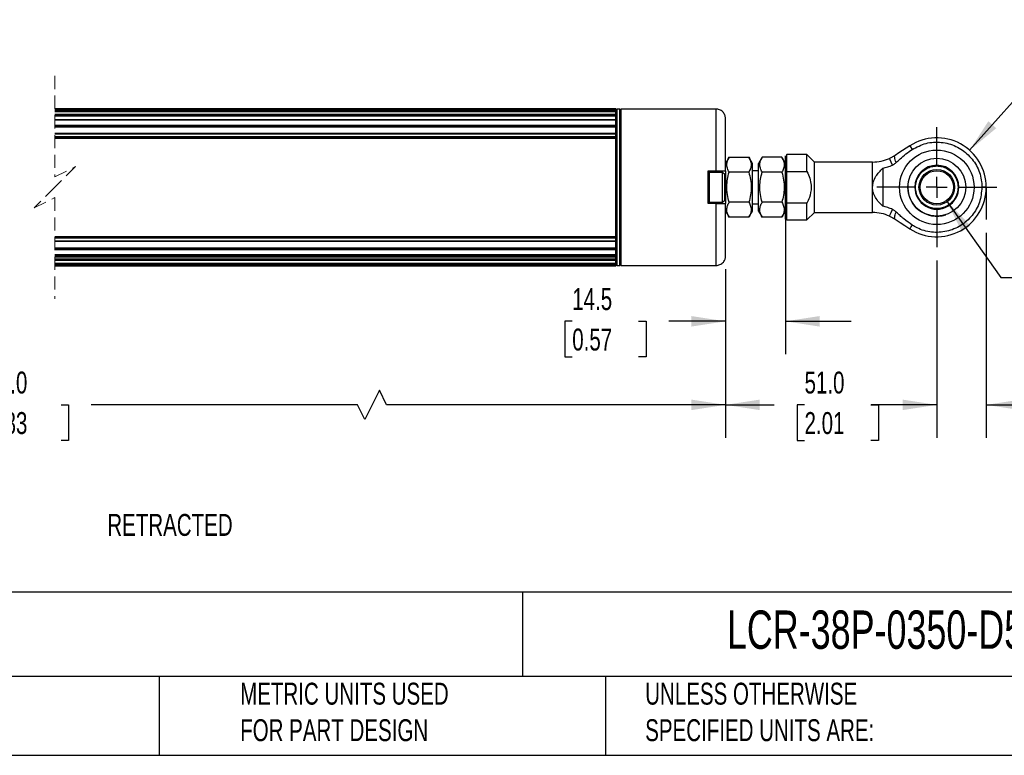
# Model space of a CAD drawing. Header units: millimetres. Extents: x 16 to 683, y 16 to 524.
# Tile 3 of 8: x 268 to 506, y 16 to 194. Entities that reach past the tile are written whole.
import ezdxf

# ---------------------------------------------------------------- set-up
doc = ezdxf.new("R2010")
doc.units = ezdxf.units.MM
doc.header["$LTSCALE"] = 2.5
doc.linetypes.add('CENTERX2', pattern=[20.32, 12.7, -2.54, 2.54, -2.54])
doc.linetypes.add('HIDDEN', pattern=[1.905, 1.27, -0.635])
doc.layers.add('CENTER', color=40, linetype='CENTERX2')
doc.layers.add('DIMENSIONS', color=140, linetype='Continuous', lineweight=25)
doc.layers.add('TEXT', color=140, linetype='Continuous', lineweight=25)
doc.styles.add('SLDTEXTSTYLE0', font='TXT', dxfattribs={"width": 0.7})
doc.dimstyles.new('SLDDIMSTYLE0', dxfattribs={"dimtxt": 5.39502, "dimasz": 8.255, "dimexe": 0, "dimexo": 0.0625, "dimgap": 1.348755, "dimtad": 0, "dimtih": 1, "dimtoh": 1, "dimrnd": 1e-09, "dimzin": 4, "dimdsep": 46, "dimtxsty": 'SLDTEXTSTYLE0', "dimsah": 1, "dimcen": 0.09, "dimadec": 0, "dimazin": 1, "dimtfac": 1, "dimtmove": 0, "dimatfit": 0, "dimfxl": 0, "dimfrac": 2, "dimtolj": 1, "dimtzin": 12, "dimarcsym": 0})
doc.dimstyles.new('SLDDIMSTYLE1', dxfattribs={"dimtxt": 5.39502, "dimasz": 8.255, "dimexe": 0, "dimexo": 0.0625, "dimgap": 1.348755, "dimtad": 0, "dimtih": 1, "dimtoh": 1, "dimrnd": 1e-09, "dimzin": 12, "dimdsep": 46, "dimtxsty": 'SLDTEXTSTYLE0', "dimsah": 1, "dimcen": 0.09, "dimadec": 0, "dimazin": 3, "dimtfac": 1, "dimtmove": 0, "dimatfit": 0, "dimfxl": 0, "dimfrac": 2, "dimtolj": 1, "dimtzin": 12, "dimarcsym": 0})
doc.dimstyles.new('SLDDIMSTYLE2', dxfattribs={"dimtxt": 5.39502, "dimasz": 8.255, "dimexe": 0, "dimexo": 0.0625, "dimgap": 1.348755, "dimtad": 0, "dimtih": 1, "dimtoh": 1, "dimrnd": 1e-09, "dimzin": 12, "dimdsep": 46, "dimtxsty": 'SLDTEXTSTYLE0', "dimsah": 1, "dimcen": 0, "dimadec": 0, "dimazin": 3, "dimtfac": 1, "dimtofl": 0, "dimtmove": 0, "dimatfit": 3, "dimfxl": 0, "dimfrac": 2, "dimtolj": 1, "dimtzin": 12, "dimarcsym": 0})
doc.dimstyles.new('SLDDIMSTYLE3', dxfattribs={"dimtxt": 5.39502, "dimasz": 8.255, "dimexe": 0, "dimexo": 0.0625, "dimgap": 1.348755, "dimtad": 0, "dimtih": 1, "dimtoh": 1, "dimrnd": 1e-09, "dimzin": 4, "dimdsep": 46, "dimtxsty": 'SLDTEXTSTYLE0', "dimsah": 1, "dimcen": 0, "dimadec": 0, "dimazin": 1, "dimtfac": 1, "dimtofl": 0, "dimtmove": 0, "dimatfit": 3, "dimfxl": 0, "dimfrac": 2, "dimtolj": 1, "dimtzin": 12, "dimarcsym": 0})
doc.dimstyles.new('SLDDIMSTYLE4', dxfattribs={"dimtxt": 5.39502, "dimasz": 8.255, "dimexe": 0, "dimexo": 0.0625, "dimgap": 1.348755, "dimtad": 0, "dimtih": 1, "dimtoh": 1, "dimrnd": 1e-09, "dimzin": 4, "dimdsep": 46, "dimtxsty": 'SLDTEXTSTYLE0', "dimsah": 1, "dimcen": 0.09, "dimadec": 0, "dimazin": 1, "dimtfac": 1, "dimtofl": 0, "dimtmove": 0, "dimatfit": 3, "dimfxl": 0, "dimfrac": 2, "dimtolj": 1, "dimtzin": 12, "dimarcsym": 0})

# ---------------------------------------------------------------- blocks, each defined once
blk = doc.blocks.new('SW_BROKEN_VIEW_0')
at = {"color": 0, "linetype": 'CENTERX2'}
blk.add_line((426.61, 0), (426.61, -7.82), dxfattribs=at)
blk = doc.blocks.new('_D')
at = {"layer": 'DIMENSIONS'}
for p, q in [((501.39, 142.1), (501.39, 92.59)), ((489.44, 135.43), (489.44, 92.59)), ((489.44, 100.53), (473.56, 100.53)), ((501.39, 100.53), (529.99, 100.53)), ((537.3, 100.53), (535.49, 100.53)), ((535.49, 100.53), (535.49, 91.95)), ((553.33, 100.53), (555.14, 100.53)), ((555.14, 100.53), (555.14, 91.95)), ((535.49, 91.95), (537.3, 91.95)), ((555.14, 91.95), (553.33, 91.95))]:
    blk.add_line(p, q, dxfattribs=at)
for points in [[(489.44, 100.53), (481.18, 101.8), (481.18, 99.26)], [(501.39, 100.53), (509.64, 99.26), (509.64, 101.8)]]:
    blk.add_solid(points, dxfattribs=at)
at = {"layer": 'DIMENSIONS', "char_height": 5.292, "attachment_point": 1, "style": 'SLDTEXTSTYLE0'}
for s, insert in [('12.0', (537.3, 108.56)), ('0.47', (537.3, 98.78))]:
    blk.add_mtext(s, dxfattribs=dict(at, insert=insert))
blk = doc.blocks.new('_D_3')
at = {"layer": 'DIMENSIONS'}
for p, q in [((497.37, 162.03), (517.35, 184.54)), ((517.35, 184.54), (533.23, 184.54)), ((537.3, 185.3), (535.49, 185.3)), ((535.49, 185.3), (535.49, 176.72)), ((553.33, 185.3), (555.14, 185.3)), ((555.14, 185.3), (555.14, 176.72)), ((535.49, 176.72), (537.3, 176.72)), ((555.14, 176.72), (553.33, 176.72))]:
    blk.add_line(p, q, dxfattribs=at)
blk.add_solid([(497.37, 162.03), (503.8, 167.36), (501.9, 169.05)], dxfattribs=at)
at = {"layer": 'DIMENSIONS', "char_height": 5.292, "attachment_point": 1, "style": 'SLDTEXTSTYLE0'}
for s, insert in [('%%c', (533.23, 193.33)), ('23.9', (541.37, 193.33)), ('0.94', (537.3, 183.54))]:
    blk.add_mtext(s, dxfattribs=dict(at, insert=insert))
blk = doc.blocks.new('_D_4')
at = {"layer": 'DIMENSIONS'}
for p, q in [((491.76, 149.83), (504.91, 131.3)), ((537.3, 143.42), (535.49, 143.42)), ((535.49, 143.42), (535.49, 134.85)), ((553.33, 143.42), (555.14, 143.42)), ((555.14, 143.42), (555.14, 134.85)), ((535.49, 134.85), (537.3, 134.85)), ((555.14, 134.85), (553.33, 134.85)), ((504.91, 131.3), (518.8, 131.3))]:
    blk.add_line(p, q, dxfattribs=at)
blk.add_solid([(491.76, 149.83), (495.5, 142.37), (497.57, 143.84)], dxfattribs=at)
at = {"layer": 'DIMENSIONS', "char_height": 5.292, "attachment_point": 1, "style": 'SLDTEXTSTYLE0'}
for s, insert in [('%%c', (535.47, 151.45)), ('8.0', (543.62, 151.45)), ('0.31', (537.3, 141.67)), ('BOTH ENDS,', (522.77, 131.89)), ('THRU ALL', (527.87, 123.31))]:
    blk.add_mtext(s, dxfattribs=dict(at, insert=insert))
blk = doc.blocks.new('_D_5')
at = {"layer": 'DIMENSIONS'}
for p, q in [((452.89, 146.15), (452.89, 112.77)), ((438.42, 133.32), (438.42, 112.77)), ((401.4, 120.71), (399.58, 120.71)), ((399.58, 120.71), (399.58, 112.13)), ((417.43, 120.71), (419.24, 120.71)), ((419.24, 120.71), (419.24, 112.13)), ((438.42, 120.71), (424.74, 120.71)), ((452.89, 120.71), (468.76, 120.71)), ((399.58, 112.13), (401.4, 112.13)), ((419.24, 112.13), (417.43, 112.13))]:
    blk.add_line(p, q, dxfattribs=at)
for points in [[(438.42, 120.71), (430.16, 121.98), (430.16, 119.44)], [(452.89, 120.71), (461.14, 119.44), (461.14, 121.98)]]:
    blk.add_solid(points, dxfattribs=at)
at = {"layer": 'DIMENSIONS', "char_height": 5.292, "attachment_point": 1, "style": 'SLDTEXTSTYLE0'}
for s, insert in [('14.5', (401.4, 128.73)), ('0.57', (401.4, 118.95))]:
    blk.add_mtext(s, dxfattribs=dict(at, insert=insert))
blk = doc.blocks.new('_D_6')
at = {"layer": 'DIMENSIONS'}
for p, q in [((438.42, 133.32), (438.42, 92.59)), ((489.44, 135.43), (489.44, 92.59)), ((438.42, 100.53), (450.19, 100.53)), ((457.5, 100.53), (455.69, 100.53)), ((455.69, 100.53), (455.69, 91.95)), ((473.53, 100.53), (475.34, 100.53)), ((475.34, 100.53), (475.34, 91.95)), ((489.44, 100.53), (480.84, 100.53)), ((455.69, 91.95), (457.5, 91.95)), ((475.34, 91.95), (473.53, 91.95))]:
    blk.add_line(p, q, dxfattribs=at)
for points in [[(438.42, 100.53), (446.67, 99.26), (446.67, 101.8)], [(489.44, 100.53), (481.18, 101.8), (481.18, 99.26)]]:
    blk.add_solid(points, dxfattribs=at)
at = {"layer": 'DIMENSIONS', "char_height": 5.292, "attachment_point": 1, "style": 'SLDTEXTSTYLE0'}
for s, insert in [('51.0', (457.5, 108.56)), ('2.01', (457.5, 98.78))]:
    blk.add_mtext(s, dxfattribs=dict(at, insert=insert))
blk = doc.blocks.new('_D_7')
at = {"layer": 'DIMENSIONS'}
for p, q in [((102.85, 133.32), (102.85, 92.59)), ((438.42, 133.32), (438.42, 92.59)), ((354.81, 104.06), (351.28, 97)), ((356.57, 100.53), (354.81, 104.06)), ((102.85, 100.53), (250.1, 100.53)), ((257.41, 100.53), (255.6, 100.53)), ((255.6, 100.53), (255.6, 91.95)), ((277.93, 100.53), (279.74, 100.53)), ((279.74, 100.53), (279.74, 91.95)), ((349.52, 100.53), (285.24, 100.53)), ((351.28, 97), (349.52, 100.53)), ((438.42, 100.53), (356.57, 100.53)), ((255.6, 91.95), (257.41, 91.95)), ((279.74, 91.95), (277.93, 91.95))]:
    blk.add_line(p, q, dxfattribs=at)
for points in [[(102.85, 100.53), (111.11, 99.26), (111.11, 101.8)], [(438.42, 100.53), (430.16, 101.8), (430.16, 99.26)]]:
    blk.add_solid(points, dxfattribs=at)
at = {"layer": 'DIMENSIONS', "char_height": 5.292, "attachment_point": 1, "style": 'SLDTEXTSTYLE0'}
for s, insert in [('453.0', (257.41, 108.56)), ('17.83', (257.41, 98.78))]:
    blk.add_mtext(s, dxfattribs=dict(at, insert=insert))
blk = doc.blocks.new('SW_CENTERMARKSYMBOL_0')
at = {"layer": 'CENTER', "color": 0}
for p, q in [((0, 5.08), (0, 14.49)), ((0, 0), (0, 2.54)), ((-5.08, 0), (-14.49, 0)), ((0, 0), (-2.54, 0)), ((0, 0), (0, -2.54)), ((0, 0), (2.54, 0)), ((5.08, 0), (14.49, 0)), ((0, -5.08), (0, -14.49))]:
    blk.add_line(p, q, dxfattribs=at)

msp = doc.modelspace()

# ---------------------------------------------------------------- linework, layer by layer
at = {"color": 7, "linetype": 'HIDDEN', "lineweight": 18}
for p, q in [((276.43, 180.001), (276.43, 155.591)), ((276.43, 155.591), (281.43, 158.091)), ((281.43, 158.091), (276.43, 153.091)), ((276.43, 153.091), (271.43, 148.091)), ((271.43, 148.091), (276.43, 150.591)), ((276.43, 150.591), (276.43, 126.181))]:
    msp.add_line(p, q, dxfattribs=at)
for p, q in [((411.917, 172.064), (276.43, 172.064)), ((276.43, 172.063), (411.917, 172.063)), ((276.43, 171.991), (411.917, 171.991)), ((276.43, 171.769), (411.917, 171.769)), ((276.43, 171.671), (411.917, 171.671)), ((411.917, 171.441), (276.43, 171.441)), ((276.43, 171.434), (411.917, 171.434)), ((411.917, 172.063), (411.917, 172.064)), ((411.917, 171.991), (411.917, 172.063)), ((412.171, 171.991), (411.917, 171.737)), ((411.917, 171.769), (411.917, 171.991)), ((411.917, 171.671), (411.917, 171.769)), ((411.917, 171.441), (411.917, 171.671)), ((411.917, 171.434), (411.917, 171.441)), ((411.917, 170.721), (411.917, 171.434)), ((412.863, 171.991), (412.171, 171.991)), ((412.171, 171.991), (412.171, 155.054)), ((413.117, 171.737), (412.863, 171.991)), ((412.863, 155.054), (412.863, 171.991)), ((436.117, 171.991), (413.117, 171.991)), ((413.117, 171.991), (413.117, 153.091)), ((436.117, 157.041), (436.117, 171.991)), ((276.43, 170.721), (411.917, 170.721)), ((276.43, 170.459), (411.917, 170.459)), ((276.43, 170.368), (411.917, 170.368)), ((411.917, 169.388), (276.43, 169.388)), ((276.43, 169.359), (411.917, 169.359)), ((411.917, 170.459), (411.917, 170.721)), ((411.917, 170.368), (411.917, 170.459)), ((411.917, 169.388), (411.917, 170.368)), ((411.917, 169.359), (411.917, 169.388)), ((411.917, 168.086), (411.917, 169.359)), ((438.417, 157.041), (438.417, 169.691)), ((276.43, 168.086), (411.917, 168.086)), ((276.43, 167.804), (411.917, 167.804)), ((276.43, 167.726), (411.917, 167.726)), ((411.917, 167.804), (411.917, 168.086)), ((411.917, 167.726), (411.917, 167.804)), ((411.917, 165.964), (411.917, 167.726)), ((411.917, 166.087), (276.43, 166.087)), ((276.43, 166.023), (411.917, 166.023)), ((276.43, 165.332), (411.917, 165.332)), ((276.43, 165.049), (411.917, 165.049)), ((276.43, 164.986), (411.917, 164.986)), ((411.917, 166.023), (411.917, 166.087)), ((411.917, 165.332), (411.917, 166.023)), ((411.917, 165.049), (411.917, 165.332)), ((411.917, 164.986), (411.917, 165.049)), ((411.917, 141.197), (411.917, 164.986)), ((439.283, 160.341), (438.417, 158.841)), ((439.283, 160.341), (444.051, 160.341)), ((444.917, 158.841), (444.051, 160.341)), ((447.253, 160.341), (446.387, 158.841)), ((452.021, 160.341), (447.253, 160.341)), ((452.887, 158.841), (452.021, 160.341)), ((452.887, 156.86), (452.887, 160.691)), ((453.187, 160.991), (453.122, 160.918)), ((458.088, 160.991), (453.187, 160.991)), ((453.187, 156.938), (453.187, 160.991)), ((459.887, 159.192), (458.088, 160.991)), ((458.088, 156.938), (458.088, 160.991)), ((479.371, 160.804), (478.041, 160.077)), ((434.217, 157.041), (436.117, 157.041)), ((434.217, 149.141), (434.217, 157.041)), ((436.117, 157.041), (438.417, 157.041)), ((438.417, 157.041), (438.417, 153.091)), ((444.917, 153.091), (444.917, 158.841)), ((446.387, 157.091), (444.917, 157.091)), ((446.387, 147.341), (446.387, 158.841)), ((459.887, 146.99), (459.887, 159.192)), ((473.926, 159.191), (459.887, 159.191)), ((473.926, 153.091), (473.926, 159.191)), ((476.387, 157.678), (476.387, 148.504)), ((412.171, 155.054), (412.171, 134.191)), ((412.863, 134.191), (412.863, 155.054)), ((437.717, 156.691), (434.517, 156.691)), ((434.517, 150.94), (434.517, 156.691)), ((438.217, 156.191), (437.717, 156.691)), ((437.717, 155.978), (437.717, 156.691)), ((437.717, 149.491), (437.717, 155.978)), ((438.217, 151.239), (438.217, 156.191)), ((444.051, 156.716), (439.283, 156.716)), ((452.021, 156.716), (447.253, 156.716)), ((452.887, 149.323), (452.887, 156.86)), ((453.187, 149.244), (453.187, 156.938)), ((453.187, 156.938), (458.088, 156.938)), ((413.117, 153.091), (413.117, 134.191)), ((438.417, 153.091), (438.417, 149.141)), ((444.917, 147.341), (444.917, 153.091)), ((473.926, 146.991), (473.926, 153.091)), ((484.301, 153.096), (484.131, 153.096)), ((494.75, 153.096), (494.581, 153.096)), ((501.387, 153.091), (500.336, 153.091)), ((434.517, 149.491), (434.517, 150.94)), ((437.717, 149.491), (438.217, 149.991)), ((438.217, 149.991), (438.217, 151.239)), ((436.117, 149.141), (434.217, 149.141)), ((434.517, 149.491), (437.717, 149.491)), ((436.117, 134.191), (436.117, 149.141)), ((436.117, 149.141), (438.417, 149.141)), ((438.417, 136.491), (438.417, 149.141)), ((444.051, 149.466), (439.283, 149.466)), ((444.917, 149.091), (446.387, 149.091)), ((452.021, 149.466), (447.253, 149.466)), ((452.887, 145.491), (452.887, 149.323)), ((453.187, 145.191), (453.187, 149.244)), ((458.088, 149.244), (453.187, 149.244)), ((458.088, 145.191), (458.088, 149.244)), ((438.417, 147.341), (439.283, 145.841)), ((444.051, 145.841), (439.283, 145.841)), ((444.051, 145.841), (444.917, 147.341)), ((446.387, 147.341), (447.253, 145.841)), ((452.021, 145.841), (447.253, 145.841)), ((452.021, 145.841), (452.887, 147.341)), ((453.187, 145.191), (458.088, 145.191)), ((458.088, 145.191), (459.887, 146.99)), ((459.887, 146.991), (473.926, 146.991)), ((478.041, 146.105), (479.371, 145.379)), ((276.43, 141.197), (411.917, 141.197)), ((276.43, 141.134), (411.917, 141.134)), ((276.43, 140.851), (411.917, 140.851)), ((411.917, 141.134), (411.917, 141.197)), ((411.917, 140.851), (411.917, 141.134)), ((411.917, 140.16), (411.917, 140.851)), ((276.43, 140.16), (411.917, 140.16)), ((276.43, 140.096), (411.917, 140.096)), ((276.43, 138.457), (411.917, 138.457)), ((276.43, 138.379), (411.917, 138.379)), ((276.43, 138.097), (411.917, 138.097)), ((411.917, 138.457), (411.917, 140.219)), ((411.917, 140.096), (411.917, 140.16)), ((411.917, 138.379), (411.917, 138.457)), ((411.917, 138.097), (411.917, 138.379)), ((411.917, 136.824), (411.917, 138.097)), ((276.43, 136.824), (411.917, 136.824)), ((276.43, 136.795), (411.917, 136.795)), ((276.43, 136.527), (411.917, 136.527)), ((276.43, 136.263), (411.917, 136.263)), ((276.43, 135.815), (411.917, 135.815)), ((276.43, 135.723), (411.917, 135.723)), ((411.917, 136.795), (411.917, 136.824)), ((411.917, 136.527), (411.917, 136.808)), ((411.917, 136.263), (411.917, 136.527)), ((411.917, 136.263), (411.917, 136.334)), ((411.917, 135.815), (411.917, 136.263)), ((411.917, 135.723), (411.917, 135.815)), ((411.917, 135.461), (411.917, 135.723)), ((276.43, 135.461), (411.917, 135.461)), ((276.43, 134.748), (411.917, 134.748)), ((276.43, 134.741), (411.917, 134.741)), ((276.43, 134.512), (411.917, 134.512)), ((276.43, 134.413), (411.917, 134.413)), ((276.43, 134.192), (411.917, 134.192)), ((276.43, 134.119), (411.917, 134.119)), ((276.43, 134.119), (411.917, 134.119)), ((411.917, 134.748), (411.917, 135.461)), ((411.917, 134.741), (411.917, 134.748)), ((411.917, 134.512), (411.917, 134.741)), ((411.917, 134.413), (411.917, 134.512)), ((411.917, 134.445), (412.171, 134.191)), ((411.917, 134.192), (411.917, 134.413)), ((411.917, 134.119), (411.917, 134.192)), ((411.917, 134.119), (411.917, 134.119)), ((412.171, 134.191), (412.863, 134.191)), ((412.863, 134.191), (413.117, 134.445)), ((413.117, 134.191), (436.117, 134.191))]:
    msp.add_line(p, q)
at = {"flags": 128}
for points in [[(482.93, 163.114), (482.042, 162.538), (481.153, 161.96), (480.262, 161.382), (479.371, 160.804)], [(482.93, 163.114), (483.077, 162.889), (483.503, 162.233)], [(478.771, 158.461), (478.447, 159.178), (478.216, 159.69), (478.082, 159.985), (478.041, 160.077)], [(479.63, 159.083), (479.498, 159.425), (479.394, 159.735), (479.318, 160.011), (479.27, 160.25), (479.252, 160.45), (479.263, 160.61), (479.302, 160.728), (479.371, 160.804)], [(478.041, 146.105), (478.082, 146.197), (478.216, 146.492), (478.447, 147.004), (478.771, 147.722)], [(479.371, 145.379), (479.302, 145.454), (479.263, 145.572), (479.252, 145.732), (479.27, 145.933), (479.318, 146.172), (479.394, 146.447), (479.498, 146.757), (479.63, 147.099)], [(479.371, 145.379), (480.615, 144.571), (481.752, 143.833), (482.93, 143.068)], [(482.93, 143.068), (482.94, 143.082), (482.967, 143.125), (483.013, 143.195), (483.077, 143.294), (483.158, 143.419), (483.257, 143.571), (483.372, 143.748), (483.503, 143.95)]]:
    msp.add_lwpolyline(points, dxfattribs=at)
for centre, radius in [((489.437, 153.091), 9), ((489.437, 153.091), 9), ((489.437, 153.091), 7), ((489.441, 153.096), 4.3), ((489.441, 153.096), 4)]:
    msp.add_circle(centre, radius)
for centre, radius, start, end in [((489.437, 153.091), 11.95, 0.00009, 122.99111), ((473.926, 169.191), 10, 270.00004, 294.29855), ((489.441, 153.096), 5.309, 0, 180), ((489.441, 153.096), 7, 174.17608, 288.14752), ((489.437, 153.091), 11.95, 237.00889, 359.9999), ((489.441, 153.096), 5.309, 179.99998, 0.00002), ((473.926, 136.991), 10, 65.70146, 89.99992)]:
    msp.add_arc(centre, radius, start, end)
for points, knots in [([(438.417, 169.691), (438.387, 169.981), (438.339, 170.426), (438.052, 170.961), (437.756, 171.33), (437.387, 171.627), (436.852, 171.913), (436.407, 171.961), (436.117, 171.991)], [0, 0, 0, 0, 0.239457, 0.3683618, 0.5000003, 0.6316392, 0.7605451, 1, 1, 1, 1]), ([(479.63, 159.083), (479.937, 159.365), (480.704, 160.066), (481.958, 161.167), (482.987, 161.877), (483.503, 162.233)], [0, 0, 0, 0, 0.250241, 0.6240597, 1, 1, 1, 1]), ([(483.503, 162.233), (484.596, 162.799), (486.783, 163.931), (490.543, 164.132), (494.128, 163.162), (497.201, 161.036), (499.383, 158.022), (500.257, 155.2), (500.319, 153.536), (500.336, 153.091)], [0, 0, 0, 0, 0.1571265, 0.3142546, 0.4713819, 0.6285093, 0.7856365, 0.9427638, 1, 1, 1, 1]), ([(439.283, 156.716), (439.123, 157.025), (438.808, 157.63), (438.615, 158.933), (439.023, 159.792), (439.283, 160.341)], [0, 0, 0, 0, 0.2728095, 0.5351126, 1, 1, 1, 1]), ([(444.051, 160.341), (444.212, 160.033), (444.526, 159.428), (444.719, 158.124), (444.312, 157.265), (444.051, 156.716)], [0, 0, 0, 0, 0.2728093, 0.5351126, 1, 1, 1, 1]), ([(447.253, 156.716), (447.092, 157.025), (446.776, 157.632), (446.64, 158.614), (446.831, 159.538), (447.109, 160.067), (447.253, 160.341)], [0, 0, 0, 0, 0.2718952, 0.533317, 0.7578402, 1, 1, 1, 1]), ([(452.021, 160.341), (452.173, 160.052), (452.47, 159.484), (452.636, 158.535), (452.473, 157.58), (452.176, 157.012), (452.021, 156.716)], [0, 0, 0, 0, 0.2551586, 0.4999888, 0.7398632, 1, 1, 1, 1]), ([(452.904, 160.636), (452.899, 160.645), (452.891, 160.659), (452.889, 160.675), (452.889, 160.682)], [0, 0, 0, 0, 0.617183, 1, 1, 1, 1]), ([(473.926, 153.091), (473.963, 153.519), (474.044, 154.466), (474.668, 155.713), (475.492, 156.792), (476.09, 157.383), (476.387, 157.678)], [0, 0, 0, 0, 0.2392919, 0.5290264, 0.7654133, 1, 1, 1, 1]), ([(476.387, 157.678), (476.793, 157.776), (477.608, 157.973), (478.382, 158.298), (478.771, 158.461)], [0, 0, 0, 0, 0.4971467, 1, 1, 1, 1]), ([(478.771, 158.461), (478.836, 158.494), (479.026, 158.591), (479.312, 158.805), (479.523, 158.99), (479.63, 159.083)], [0, 0, 0, 0, 0.2068224, 0.6013928, 1, 1, 1, 1]), ([(484.301, 153.096), (484.341, 153.582), (484.433, 154.683), (485.128, 156.017), (486.056, 157.019), (487.021, 157.684), (488.175, 158.131), (489.441, 158.29), (490.707, 158.131), (491.861, 157.684), (492.826, 157.019), (493.753, 156.017), (494.449, 154.683), (494.541, 153.582), (494.581, 153.096)], [0, 0, 0, 0, 0.0903183, 0.2045635, 0.2714199, 0.3439359, 0.4207868, 0.5000009, 0.5792149, 0.6560641, 0.7285801, 0.7954365, 0.9096817, 1, 1, 1, 1]), ([(434.517, 156.691), (434.472, 156.675), (434.4, 156.649), (434.344, 156.578), (434.312, 156.535), (434.293, 156.509), (434.28, 156.49), (434.273, 156.479), (434.267, 156.471), (434.264, 156.465), (434.26, 156.46), (434.256, 156.454), (434.248, 156.444), (434.237, 156.431), (434.195, 156.416), (434.229, 156.321), (434.222, 156.26), (434.217, 156.225)], [0, 0, 0, 0, 0.22925902, 0.3679922, 0.43509915, 0.49661055, 0.52440831, 0.54980897, 0.56154175, 0.5726029, 0.58296801, 0.59260641, 0.60971287, 0.6440903, 0.67501202, 0.81363699, 1, 1, 1, 1]), ([(439.283, 149.466), (439.121, 150.096), (438.794, 151.368), (438.674, 153.253), (438.85, 155.054), (439.138, 156.159), (439.283, 156.716)], [0, 0, 0, 0, 0.2646136, 0.5349658, 0.7653526, 1, 1, 1, 1]), ([(444.051, 156.716), (444.204, 156.128), (444.512, 154.939), (444.661, 153.104), (444.514, 151.256), (444.207, 150.067), (444.051, 149.466)], [0, 0, 0, 0, 0.2477275, 0.4999976, 0.7472542, 1, 1, 1, 1]), ([(447.253, 149.466), (447.091, 150.096), (446.764, 151.368), (446.644, 153.253), (446.82, 155.054), (447.108, 156.159), (447.253, 156.716)], [0, 0, 0, 0, 0.26461392, 0.53496595, 0.76535271, 1, 1, 1, 1]), ([(452.021, 156.716), (452.183, 156.087), (452.511, 154.815), (452.63, 152.93), (452.455, 151.128), (452.167, 150.024), (452.021, 149.466)], [0, 0, 0, 0, 0.2646134, 0.5349656, 0.7653523, 1, 1, 1, 1]), ([(452.887, 156.86), (452.89, 156.866), (452.895, 156.881), (452.927, 156.9), (452.969, 156.915), (453.023, 156.926), (453.094, 156.936), (453.149, 156.937), (453.187, 156.938)], [0, 0, 0, 0, 0.0631583, 0.1439357, 0.3318061, 0.4827787, 0.649255, 1, 1, 1, 1]), ([(458.088, 156.938), (458.327, 156.398), (458.804, 155.32), (459.063, 153.993), (459.117, 152.413), (458.84, 150.912), (458.292, 149.697), (458.088, 149.244)], [0, 0, 0, 0, 0.2211482, 0.4413345, 0.5003817, 0.8139609, 1, 1, 1, 1]), ([(476.387, 148.504), (476.065, 148.825), (475.405, 149.48), (474.716, 150.419), (474.293, 151.256), (474.079, 151.876), (473.949, 152.495), (473.934, 152.89), (473.926, 153.091)], [0, 0, 0, 0, 0.2543861, 0.5209841, 0.6470533, 0.7788, 0.887508, 1, 1, 1, 1]), ([(500.336, 153.091), (500.215, 151.866), (499.974, 149.415), (498.096, 146.153), (495.329, 143.673), (491.873, 142.253), (488.157, 142.065), (485.315, 142.868), (483.885, 143.722), (483.503, 143.95)], [0, 0, 0, 0, 0.15712713, 0.31425458, 0.47138227, 0.62850923, 0.78563672, 0.94276406, 1, 1, 1, 1]), ([(494.581, 153.096), (494.541, 152.61), (494.449, 151.509), (493.753, 150.176), (492.826, 149.173), (491.861, 148.508), (490.707, 148.061), (489.441, 147.903), (488.175, 148.061), (487.021, 148.508), (486.056, 149.173), (485.128, 150.176), (484.433, 151.509), (484.341, 152.61), (484.301, 153.096)], [0, 0, 0, 0, 0.09031845, 0.20456352, 0.27141986, 0.34393591, 0.42078506, 0.49999914, 0.57921321, 0.65606409, 0.72858014, 0.79543648, 0.90968155, 1, 1, 1, 1]), ([(434.217, 151.119), (434.224, 151.093), (434.239, 151.031), (434.324, 150.977), (434.419, 150.945), (434.485, 150.941), (434.517, 150.94)], [0, 0, 0, 0, 0.2069609, 0.4849551, 0.7430263, 1, 1, 1, 1]), ([(434.228, 149.802), (434.223, 149.767), (434.217, 149.723), (434.249, 149.69), (434.261, 149.676), (434.271, 149.665), (434.279, 149.655), (434.286, 149.646), (434.293, 149.638), (434.304, 149.625), (434.318, 149.609), (434.356, 149.569), (434.415, 149.512), (434.485, 149.498), (434.517, 149.491)], [0, 0, 0, 0, 0.2115492, 0.2608503, 0.2937207, 0.3329267, 0.354879, 0.3783734, 0.4032545, 0.4294564, 0.4852341, 0.5444231, 0.7878187, 1, 1, 1, 1]), ([(439.283, 145.841), (439.122, 146.15), (438.806, 146.757), (438.67, 147.739), (438.861, 148.663), (439.139, 149.192), (439.283, 149.466)], [0, 0, 0, 0, 0.2718939, 0.5333166, 0.7578401, 1, 1, 1, 1]), ([(444.051, 149.466), (444.212, 149.157), (444.529, 148.551), (444.664, 147.569), (444.474, 146.645), (444.196, 146.116), (444.051, 145.841)], [0, 0, 0, 0, 0.2718935, 0.5333167, 0.7578397, 1, 1, 1, 1]), ([(447.253, 145.841), (447.092, 146.15), (446.776, 146.757), (446.64, 147.739), (446.831, 148.663), (447.109, 149.192), (447.253, 149.466)], [0, 0, 0, 0, 0.2718948, 0.5333172, 0.7578404, 1, 1, 1, 1]), ([(452.021, 149.466), (452.182, 149.157), (452.499, 148.551), (452.634, 147.569), (452.444, 146.645), (452.166, 146.116), (452.021, 145.841)], [0, 0, 0, 0, 0.27189381, 0.53331684, 0.75783937, 1, 1, 1, 1]), ([(452.887, 149.323), (452.89, 149.316), (452.895, 149.301), (452.927, 149.282), (452.969, 149.267), (453.023, 149.257), (453.094, 149.247), (453.149, 149.245), (453.187, 149.244)], [0, 0, 0, 0, 0.0631528, 0.1438928, 0.3318078, 0.4827799, 0.64921, 1, 1, 1, 1]), ([(478.771, 147.722), (478.386, 147.883), (477.613, 148.208), (476.797, 148.405), (476.387, 148.504)], [0, 0, 0, 0, 0.4971485, 1, 1, 1, 1]), ([(479.63, 147.099), (479.519, 147.196), (479.331, 147.36), (479.048, 147.575), (478.863, 147.673), (478.771, 147.722)], [0, 0, 0, 0, 0.4128928, 0.7047836, 1, 1, 1, 1]), ([(453.187, 145.191), (453.145, 145.197), (453.056, 145.208), (452.956, 145.289), (452.897, 145.39), (452.89, 145.458), (452.887, 145.491)], [0, 0, 0, 0, 0.2702554, 0.56242377, 0.78973806, 1, 1, 1, 1]), ([(483.503, 143.95), (482.824, 144.427), (481.802, 145.145), (480.556, 146.253), (479.939, 146.817), (479.63, 147.099)], [0, 0, 0, 0, 0.497598, 0.7487112, 1, 1, 1, 1]), ([(436.117, 134.191), (436.443, 134.232), (437.121, 134.316), (437.893, 134.938), (438.342, 135.712), (438.393, 136.238), (438.417, 136.491)], [0, 0, 0, 0, 0.27026, 0.5624281, 0.7897368, 1, 1, 1, 1])]:
    msp.add_open_spline(points, degree=3, knots=knots)
at = {"layer": 'TEXT'}
for p, q in [((682.625, 55.315), (15.875, 55.315)), ((389.397, 55.315), (389.397, 34.925)), ((682.625, 34.925), (15.875, 34.925)), ((301.616, 34.925), (301.616, 15.875)), ((409.45, 34.925), (409.45, 15.875)), ((15.875, 15.875), (682.625, 15.875))]:
    msp.add_line(p, q, dxfattribs=at)

# ---------------------------------------------------------------- block references
at = {"color": 7, "linetype": 'Continuous'}
msp.add_blockref('SW_BROKEN_VIEW_0', (74.773, 153.093), dxfattribs=at)
at = {"layer": 'CENTER'}
msp.add_blockref('SW_CENTERMARKSYMBOL_0', (489.437, 153.091), dxfattribs=at)

# ---------------------------------------------------------------- texts
at = {"layer": 'DIMENSIONS', "insert": (289.11, 74.175), "char_height": 5.2917, "attachment_point": 1, "style": 'SLDTEXTSTYLE0'}
msp.add_mtext('RETRACTED', dxfattribs=at)
at = {"layer": 'TEXT', "attachment_point": 1, "style": 'SLDTEXTSTYLE0'}
for s, insert, char_height in [('PROSENSE POTENTIOMETER LINEAR POSITION SENSOR, PIVOTING SLIDE, 350MM STROKE, 38MM DIAMETER X ^J453MM BODY, ROD EYES MOUNT, 8MM DIN 43650 FORM C.', (19.914, 51.504), 4.630208), ('LCR-38P-0350-D5-C1', (438.754, 50.857), 9.26042), ("PART DIMENSIONS MAY DIFFER SLIGHTLY ^JDUE TO MANUFACTURER'S VARIANCES", (137.798, 33.41), 5.29167), ('METRIC UNITS USED ^JFOR PART DESIGN', (321.196, 33.41), 5.29167), ('UNLESS OTHERWISE ^JSPECIFIED UNITS ARE:', (419.02, 33.41), 5.29167)]:
    msp.add_mtext(s, dxfattribs=dict(at, insert=insert, char_height=char_height))

# ---------------------------------------------------------------- dimensions: what is measured, and where the dimension line sits
at = {"layer": 'DIMENSIONS'}
dim = msp.add_diameter_dim_2p(p1=(481.504, 144.154), p2=(497.37, 162.028), dimstyle='SLDDIMSTYLE2', dxfattribs=at)
dim.commit()
dim.dimension.update_dxf_attribs({"geometry": '_D_3', "text_midpoint": (545.315, 184.538), "dimtype": 163})
dim = msp.add_diameter_dim_2p(p1=(487.126, 156.358), p2=(491.756, 149.834), text='<>\\PBOTH ENDS,\\PTHRU ALL', dimstyle='SLDDIMSTYLE3', dxfattribs=at)
dim.commit()
dim.dimension.update_dxf_attribs({"geometry": '_D_4', "text_midpoint": (545.315, 134.09), "dimtype": 163})
for base, p1, p2, dimstyle, picture, middle in [((438.417, 120.706), (452.887, 149.323), (438.417, 136.491), 'SLDDIMSTYLE1', '_D_5', (409.412, 120.706)), ((489.437, 100.529), (501.387, 145.274), (489.437, 138.601), 'SLDDIMSTYLE0', '_D', (545.315, 100.529)), ((438.417, 100.529), (489.437, 138.601), (438.417, 136.491), 'SLDDIMSTYLE4', '_D_6', (465.516, 100.529))]:
    dim = msp.add_linear_dim(base=base, p1=p1, p2=p2, dimstyle=dimstyle, dxfattribs=at)
    dim.commit()
    dim.dimension.update_dxf_attribs({"geometry": picture, "text_midpoint": middle, "dimtype": 160})
dim = msp.add_linear_dim(base=(102.854, 100.529), p1=(438.417, 136.491), p2=(102.854, 136.491), angle=0, text='453.0', dimstyle='SLDDIMSTYLE4', dxfattribs=at)
dim.commit()
dim.dimension.update_dxf_attribs({"geometry": '_D_7', "text_midpoint": (267.669, 100.529), "dimtype": 160})

doc.saveas('drawing.dxf')
